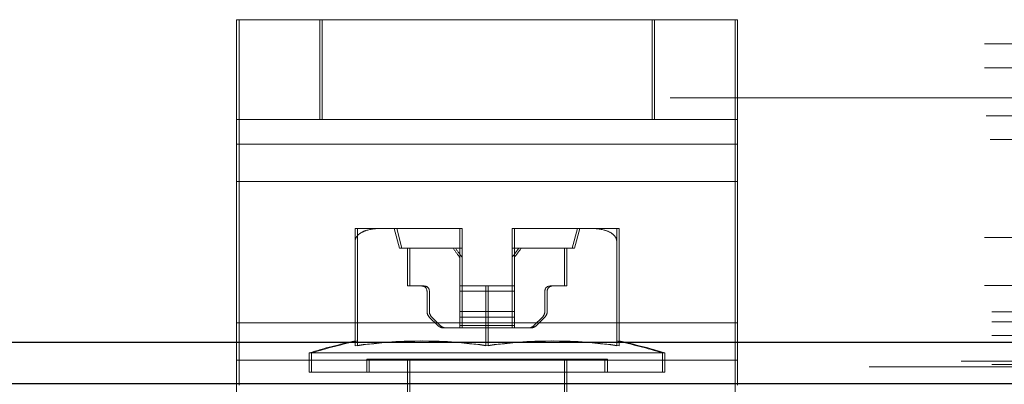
# Model space of a CAD drawing. Header units: inches. Extents: x 0.2 to 10.8, y 0.2 to 8.2.
# Tile 99 of 156: x 3.028 to 3.1021, y 6.6359 to 6.6633. Entities that reach past the tile are written whole.
import ezdxf

# ---------------------------------------------------------------- set-up
doc = ezdxf.new("R2010")
doc.units = ezdxf.units.IN
doc.header["$MEASUREMENT"] = 0
doc.linetypes.add('HIDDEN', pattern=[0.07500000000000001, 0.05, -0.025])
doc.layers.add('DIMENSIONS', color=140, linetype='Continuous')
doc.styles.add('SLDTEXTSTYLE0', font='TXT', dxfattribs={"width": 0.7})
doc.dimstyles.new('SLDDIMSTYLE1', dxfattribs={"dimtxt": 0.0849609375, "dimasz": 0.13, "dimexe": 0, "dimexo": 0.0625, "dimgap": 0.021240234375, "dimtad": 0, "dimtih": 1, "dimtoh": 1, "dimlfac": 20, "dimrnd": 1e-09, "dimzin": 12, "dimdsep": 46, "dimtxsty": 'SLDTEXTSTYLE0', "dimsah": 1, "dimcen": 0.09, "dimadec": 0, "dimazin": 3, "dimtfac": 1, "dimtmove": 0, "dimatfit": 0, "dimfxl": 0, "dimfrac": 2, "dimtolj": 1, "dimtzin": 12, "dimarcsym": 0})

# ---------------------------------------------------------------- blocks, each defined once
blk = doc.blocks.new('_D_3')
at = {"layer": 'DIMENSIONS'}
for p, q in [((2.839026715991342, 6.602773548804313), (2.839026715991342, 6.311124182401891)), ((2.919792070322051, 6.558929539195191), (2.919792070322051, 6.311124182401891)), ((2.839026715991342, 6.436124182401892), (2.589026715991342, 6.436124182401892)), ((2.919792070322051, 6.436124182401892), (3.133559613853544, 6.436124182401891)), ((3.248686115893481, 6.43612417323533), (3.220156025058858, 6.43612417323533)), ((3.220156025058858, 6.43612417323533), (3.220156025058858, 6.301093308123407)), ((3.501155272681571, 6.43612417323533), (3.529685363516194, 6.43612417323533)), ((3.529685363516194, 6.43612417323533), (3.529685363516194, 6.301093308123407)), ((3.220156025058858, 6.301093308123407), (3.248686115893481, 6.301093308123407)), ((3.529685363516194, 6.301093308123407), (3.501155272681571, 6.301093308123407))]:
    blk.add_line(p, q, dxfattribs=at)
for points in [[(2.839026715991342, 6.436124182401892), (2.709026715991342, 6.456124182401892), (2.709026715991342, 6.416124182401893)], [(2.919792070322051, 6.436124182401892), (3.04979207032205, 6.416124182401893), (3.04979207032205, 6.456124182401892)]]:
    blk.add_solid(points, dxfattribs=at)
at = {"layer": 'DIMENSIONS', "char_height": 0.08333333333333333, "attachment_point": 1, "style": 'SLDTEXTSTYLE0'}
for s, insert in [('1.62', (3.248686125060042, 6.56256654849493)), ('41.0', (3.248686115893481, 6.40851561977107))]:
    blk.add_mtext(s, dxfattribs=dict(at, insert=insert))

msp = doc.modelspace()

# ---------------------------------------------------------------- linework, layer by layer
at = {"color": 7, "linetype": 'HIDDEN', "lineweight": 18}
for p, q in [((3.044315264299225, 6.655804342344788), (3.044315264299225, 6.66330434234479)), ((3.044315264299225, 6.66330434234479), (3.050565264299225, 6.66330434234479)), ((3.044497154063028, 6.66330434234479), (3.044497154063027, 6.653928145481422)), ((3.050565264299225, 6.65580434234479), (3.050565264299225, 6.66330434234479)), ((3.075565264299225, 6.66330434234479), (3.050565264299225, 6.66330434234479)), ((3.050747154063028, 6.65580434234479), (3.050747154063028, 6.66330434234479)), ((3.075565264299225, 6.65580434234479), (3.075565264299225, 6.66330434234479)), ((3.075565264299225, 6.66330434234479), (3.081815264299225, 6.66330434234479)), ((3.075747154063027, 6.65580434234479), (3.075747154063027, 6.66330434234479)), ((3.081815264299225, 6.66330434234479), (3.081997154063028, 6.66330434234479)), ((3.081815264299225, 6.65580434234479), (3.081815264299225, 6.66330434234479)), ((3.081997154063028, 6.66330434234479), (3.081997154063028, 6.653928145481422)), ((2.900576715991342, 6.66147796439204), (3.225576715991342, 6.661477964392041)), ((2.900576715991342, 6.66147796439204), (3.225576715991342, 6.661477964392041)), ((3.225576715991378, 6.65975574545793), (2.900576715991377, 6.65975574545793)), ((2.900576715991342, 6.65967796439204), (3.225576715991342, 6.659677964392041)), ((3.225576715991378, 6.659249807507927), (2.900576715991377, 6.659249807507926)), ((4.576926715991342, 6.657427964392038), (2.901126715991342, 6.657427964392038)), ((3.225512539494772, 6.656637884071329), (2.900640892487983, 6.656637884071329)), ((3.225576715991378, 6.656155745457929), (2.900576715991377, 6.656155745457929)), ((3.225576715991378, 6.655987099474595), (2.900576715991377, 6.655987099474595)), ((2.900706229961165, 6.65607796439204), (3.225447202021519, 6.656077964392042)), ((3.050565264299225, 6.65580434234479), (3.044315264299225, 6.655804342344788)), ((3.044315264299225, 6.651116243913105), (3.044315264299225, 6.655804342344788)), ((3.075565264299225, 6.65580434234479), (3.050565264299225, 6.65580434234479)), ((3.081815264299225, 6.65580434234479), (3.075565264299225, 6.65580434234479)), ((3.081815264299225, 6.65580434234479), (3.081997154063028, 6.65580434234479)), ((3.081815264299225, 6.651116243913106), (3.081815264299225, 6.65580434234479)), ((3.225512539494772, 6.655116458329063), (2.900640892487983, 6.655116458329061)), ((2.90100835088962, 6.65427796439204), (3.225145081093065, 6.654277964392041)), ((2.90100835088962, 6.65427796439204), (3.225145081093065, 6.654277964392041)), ((3.081815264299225, 6.653928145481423), (3.044315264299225, 6.653928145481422)), ((3.044497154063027, 6.653928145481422), (3.081997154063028, 6.653928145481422)), ((3.044497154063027, 6.653928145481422), (3.044497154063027, 6.640492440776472)), ((3.081997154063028, 6.653928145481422), (3.081997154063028, 6.640492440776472)), ((3.081815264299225, 6.651116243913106), (3.044315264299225, 6.651116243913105)), ((3.044315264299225, 6.637680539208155), (3.044315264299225, 6.651116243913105)), ((3.044497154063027, 6.651116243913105), (3.081997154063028, 6.651116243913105)), ((3.081815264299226, 6.637680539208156), (3.081815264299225, 6.651116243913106)), ((3.225576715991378, 6.647949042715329), (2.900576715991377, 6.647949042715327)), ((3.055285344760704, 6.647595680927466), (3.053223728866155, 6.647595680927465)), ((3.061004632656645, 6.647595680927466), (3.055285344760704, 6.647595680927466)), ((3.056176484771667, 6.647595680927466), (3.056570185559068, 6.64611930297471)), ((3.056356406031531, 6.647595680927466), (3.056750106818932, 6.646119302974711)), ((3.061097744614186, 6.647595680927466), (3.061004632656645, 6.647595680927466)), ((3.061004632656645, 6.647595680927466), (3.061097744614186, 6.647595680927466)), ((3.061184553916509, 6.647595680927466), (3.061097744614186, 6.647595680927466)), ((3.061097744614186, 6.647595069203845), (3.061097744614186, 6.647595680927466)), ((3.061097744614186, 6.643264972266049), (3.061097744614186, 6.647595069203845)), ((3.061277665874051, 6.647595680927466), (3.061184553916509, 6.647595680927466)), ((3.061184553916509, 6.647595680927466), (3.061277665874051, 6.647595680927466)), ((3.061277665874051, 6.647595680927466), (3.061277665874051, 6.647595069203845)), ((3.061277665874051, 6.647595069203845), (3.061277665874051, 6.643264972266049)), ((3.065127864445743, 6.647595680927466), (3.065034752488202, 6.647595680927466)), ((3.065034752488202, 6.647595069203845), (3.065034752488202, 6.647595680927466)), ((3.065034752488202, 6.647595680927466), (3.065127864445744, 6.647595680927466)), ((3.065034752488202, 6.643264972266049), (3.065034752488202, 6.647595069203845)), ((3.070847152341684, 6.647595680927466), (3.065127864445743, 6.647595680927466)), ((3.065214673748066, 6.647595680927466), (3.065214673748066, 6.647595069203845)), ((3.065307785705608, 6.647595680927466), (3.065214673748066, 6.647595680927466)), ((3.065214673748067, 6.647595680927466), (3.065307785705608, 6.647595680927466)), ((3.065214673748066, 6.647595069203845), (3.065214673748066, 6.643264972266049)), ((3.06956231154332, 6.646119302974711), (3.069956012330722, 6.647595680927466)), ((3.069742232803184, 6.646119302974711), (3.070135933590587, 6.647595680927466)), ((3.072908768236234, 6.647595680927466), (3.070847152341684, 6.647595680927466)), ((3.073088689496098, 6.647595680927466), (3.072908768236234, 6.647595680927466)), ((3.225576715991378, 6.647078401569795), (2.900576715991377, 6.647078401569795)), ((2.900576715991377, 6.646909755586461), (3.225576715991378, 6.646909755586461)), ((3.053223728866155, 6.638767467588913), (3.053223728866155, 6.646649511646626)), ((3.053403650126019, 6.638767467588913), (3.053403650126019, 6.646649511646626)), ((3.072908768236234, 6.638767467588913), (3.072908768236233, 6.646649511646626)), ((3.073088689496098, 6.638767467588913), (3.073088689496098, 6.646649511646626)), ((3.225576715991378, 6.646427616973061), (2.900576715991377, 6.646427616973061)), ((3.061097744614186, 6.646119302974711), (3.056570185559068, 6.64611930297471)), ((3.057160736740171, 6.64611930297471), (3.057160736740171, 6.643264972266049)), ((3.057340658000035, 6.643264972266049), (3.057340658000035, 6.646119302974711)), ((3.061277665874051, 6.646119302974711), (3.061097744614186, 6.646119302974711)), ((3.06956231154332, 6.646119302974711), (3.065034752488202, 6.646119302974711)), ((3.068971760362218, 6.643264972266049), (3.068971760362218, 6.646119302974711)), ((3.069151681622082, 6.646119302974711), (3.069151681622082, 6.643264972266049)), ((3.069742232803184, 6.646119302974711), (3.06956231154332, 6.646119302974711)), ((3.225576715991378, 6.643815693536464), (2.900576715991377, 6.643815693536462)), ((2.900576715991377, 6.64330975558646), (3.225576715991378, 6.64330975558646)), ((3.057160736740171, 6.643264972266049), (3.058243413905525, 6.643264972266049)), ((3.05842333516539, 6.643264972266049), (3.058243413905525, 6.643264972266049)), ((3.063066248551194, 6.643264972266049), (3.061097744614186, 6.643264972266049)), ((3.061097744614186, 6.643264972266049), (3.061097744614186, 6.642871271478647)), ((3.061277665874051, 6.642871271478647), (3.061277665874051, 6.643264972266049)), ((3.063066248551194, 6.638767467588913), (3.063066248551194, 6.643264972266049)), ((3.063066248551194, 6.643264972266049), (3.065034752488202, 6.643264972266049)), ((3.063246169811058, 6.638767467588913), (3.063246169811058, 6.643264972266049)), ((3.065214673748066, 6.643264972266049), (3.065034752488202, 6.643264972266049)), ((3.065034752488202, 6.643264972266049), (3.065034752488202, 6.642871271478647)), ((3.065214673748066, 6.642871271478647), (3.065214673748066, 6.643264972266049)), ((3.067889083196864, 6.643264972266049), (3.068971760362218, 6.643264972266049)), ((3.069151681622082, 6.643264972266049), (3.068971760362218, 6.643264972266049)), ((3.058637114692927, 6.642871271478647), (3.058637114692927, 6.641344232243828)), ((3.058817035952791, 6.641344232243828), (3.058817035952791, 6.642871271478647)), ((3.061097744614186, 6.642871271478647), (3.065034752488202, 6.642871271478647)), ((3.061097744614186, 6.642871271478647), (3.061097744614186, 6.641344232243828)), ((3.061097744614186, 6.642871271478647), (3.065034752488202, 6.642871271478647)), ((3.065214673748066, 6.642871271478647), (3.061277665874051, 6.642871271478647)), ((3.061277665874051, 6.641344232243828), (3.061277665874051, 6.642871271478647)), ((3.065214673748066, 6.642871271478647), (3.061277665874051, 6.642871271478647)), ((3.065034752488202, 6.642871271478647), (3.065034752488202, 6.641344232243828)), ((3.065214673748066, 6.641344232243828), (3.065214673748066, 6.642871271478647)), ((3.067495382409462, 6.641344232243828), (3.067495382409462, 6.642871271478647)), ((3.067675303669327, 6.642871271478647), (3.067675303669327, 6.641344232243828)), ((2.901126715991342, 6.641327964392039), (4.576926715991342, 6.641327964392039)), ((2.901126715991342, 6.641327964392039), (4.576926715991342, 6.641327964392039)), ((2.901172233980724, 6.641327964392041), (4.57688119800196, 6.641327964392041)), ((2.901172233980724, 6.641327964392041), (4.57688119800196, 6.641327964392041)), ((2.901172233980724, 6.641327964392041), (4.57688119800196, 6.641327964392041)), ((2.901172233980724, 6.641327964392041), (4.57688119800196, 6.641327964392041)), ((3.206826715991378, 6.641049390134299), (2.919326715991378, 6.641049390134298)), ((3.058810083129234, 6.640926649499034), (3.059448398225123, 6.640288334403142)), ((3.059628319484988, 6.640288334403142), (3.058990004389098, 6.640926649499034)), ((3.061097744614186, 6.641344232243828), (3.061097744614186, 6.640926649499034)), ((3.061097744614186, 6.641344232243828), (3.065034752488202, 6.641344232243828)), ((3.061097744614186, 6.641344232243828), (3.065034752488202, 6.641344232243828)), ((3.061097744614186, 6.640926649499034), (3.065034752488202, 6.640926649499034)), ((3.061097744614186, 6.640926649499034), (3.061097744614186, 6.640288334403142)), ((3.061097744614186, 6.640926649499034), (3.065034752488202, 6.640926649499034)), ((3.061277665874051, 6.640926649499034), (3.061277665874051, 6.641344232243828)), ((3.065214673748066, 6.641344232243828), (3.061277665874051, 6.641344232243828)), ((3.065214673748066, 6.641344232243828), (3.061277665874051, 6.641344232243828)), ((3.065214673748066, 6.640926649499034), (3.061277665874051, 6.640926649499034)), ((3.061277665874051, 6.640288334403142), (3.061277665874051, 6.640926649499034)), ((3.065214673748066, 6.640926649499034), (3.061277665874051, 6.640926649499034)), ((3.065034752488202, 6.641344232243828), (3.065034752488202, 6.640926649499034)), ((3.065034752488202, 6.640926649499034), (3.065034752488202, 6.640288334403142)), ((3.065214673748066, 6.640926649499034), (3.065214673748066, 6.641344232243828)), ((3.065214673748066, 6.640288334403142), (3.065214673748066, 6.640926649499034)), ((3.066684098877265, 6.640288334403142), (3.067322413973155, 6.640926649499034)), ((3.067502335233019, 6.640926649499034), (3.066864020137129, 6.640288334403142)), ((2.901126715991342, 6.640567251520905), (4.576926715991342, 6.640567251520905)), ((3.081815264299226, 6.640492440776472), (3.044315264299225, 6.640492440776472)), ((3.044497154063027, 6.640492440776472), (3.081997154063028, 6.640492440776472)), ((3.044497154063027, 6.640492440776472), (3.044497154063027, 6.635804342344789)), ((3.059865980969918, 6.640115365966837), (3.061097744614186, 6.640115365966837)), ((3.061097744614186, 6.640288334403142), (3.065034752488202, 6.640288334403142)), ((3.061097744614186, 6.640288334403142), (3.061097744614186, 6.640115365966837)), ((3.061097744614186, 6.640288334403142), (3.065034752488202, 6.640288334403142)), ((3.061097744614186, 6.640115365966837), (3.065034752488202, 6.640115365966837)), ((3.065214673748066, 6.640288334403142), (3.061277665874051, 6.640288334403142)), ((3.061277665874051, 6.640115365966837), (3.061277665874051, 6.640288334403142)), ((3.065214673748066, 6.640288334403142), (3.061277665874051, 6.640288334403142)), ((3.065034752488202, 6.640288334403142), (3.065034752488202, 6.640115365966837)), ((3.065034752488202, 6.640115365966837), (3.06626651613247, 6.640115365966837)), ((3.065214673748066, 6.640115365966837), (3.065214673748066, 6.640288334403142)), ((3.066446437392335, 6.640115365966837), (3.06626651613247, 6.640115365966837)), ((3.081997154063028, 6.640492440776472), (3.081997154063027, 6.635804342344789)), ((2.901126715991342, 6.639527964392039), (4.576926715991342, 6.639527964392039)), ((3.076353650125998, 6.638234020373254), (3.049778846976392, 6.638234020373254)), ((3.049778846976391, 6.638234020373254), (3.049778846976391, 6.636768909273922)), ((3.049958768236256, 6.638234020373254), (3.049958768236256, 6.636768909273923)), ((3.076533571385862, 6.638234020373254), (3.076353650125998, 6.638234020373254)), ((3.076353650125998, 6.636768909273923), (3.076353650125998, 6.638234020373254)), ((3.076533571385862, 6.636768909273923), (3.076533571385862, 6.638234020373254)), ((4.598809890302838, 6.637614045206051), (2.879220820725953, 6.637614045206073)), ((4.591894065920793, 6.637179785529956), (2.886132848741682, 6.637179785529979)), ((2.901126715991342, 6.637357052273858), (4.576926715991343, 6.637357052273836)), ((3.081815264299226, 6.637680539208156), (3.044315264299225, 6.637680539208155)), ((3.044315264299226, 6.628304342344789), (3.044315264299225, 6.637680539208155)), ((3.044497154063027, 6.637680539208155), (3.081997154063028, 6.637680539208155)), ((3.072022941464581, 6.637753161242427), (3.054109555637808, 6.637753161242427)), ((3.054109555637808, 6.637753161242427), (3.054109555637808, 6.636768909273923)), ((3.054289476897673, 6.637753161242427), (3.054289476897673, 6.636768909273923)), ((3.057160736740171, 6.637753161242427), (3.057160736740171, 6.618291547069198)), ((3.057340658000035, 6.637753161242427), (3.057340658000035, 6.618291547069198)), ((3.068971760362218, 6.618291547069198), (3.068971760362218, 6.637753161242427)), ((3.069151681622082, 6.618291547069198), (3.069151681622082, 6.637753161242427)), ((3.072202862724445, 6.637753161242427), (3.072022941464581, 6.637753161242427)), ((3.072022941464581, 6.636768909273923), (3.072022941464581, 6.637753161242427)), ((3.072202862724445, 6.636768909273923), (3.072202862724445, 6.637753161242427)), ((3.081815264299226, 6.62830434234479), (3.081815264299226, 6.637680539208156)), ((3.076353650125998, 6.636768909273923), (3.049778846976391, 6.636768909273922)), ((3.076533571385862, 6.636768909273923), (3.076353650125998, 6.636768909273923))]:
    msp.add_line(p, q, dxfattribs=at)
at = {"color": 7, "linetype": 'Continuous', "lineweight": 25}
for p, q in [((2.901126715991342, 6.63904582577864), (4.576926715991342, 6.63904582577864)), ((2.901126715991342, 6.635927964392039), (4.576926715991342, 6.635927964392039))]:
    msp.add_line(p, q, dxfattribs=at)
at = {"color": 7, "linetype": 'HIDDEN', "lineweight": 18, "flags": 128}
for points in [[(4.618741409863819, 6.639418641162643), (3.752937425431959, 6.639418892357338), (2.859302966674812, 6.639418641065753)], [(4.607782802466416, 6.638284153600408), (3.752937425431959, 6.638284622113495), (2.870273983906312, 6.63828415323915)], [(4.591909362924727, 6.637179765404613), (3.752937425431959, 6.637179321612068), (2.886135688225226, 6.637179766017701)]]:
    msp.add_lwpolyline(points, dxfattribs=at)
at = {"color": 7, "linetype": 'HIDDEN', "lineweight": 18}
for centre, radius, start, end in [((3.061005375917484, 6.640622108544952), 0.006973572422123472, 89.2410645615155, 90.00610672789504), ((3.061005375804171, 6.640622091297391), 0.006973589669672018, 89.24106550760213, 90.00610578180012), ((3.061185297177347, 6.64062210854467), 0.006973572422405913, 89.24106456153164, 90.00610672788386), ((3.061185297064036, 6.640622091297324), 0.006973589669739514, 89.24106550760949, 90.0061057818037), ((3.065127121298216, 6.640622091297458), 0.006973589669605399, 89.9938942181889, 90.75893449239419), ((3.065127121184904, 6.640622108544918), 0.006973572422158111, 89.99389327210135, 90.75893543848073), ((3.065307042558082, 6.64062209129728), 0.006973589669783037, 89.9938942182, 90.75893449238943), ((3.06530704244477, 6.640622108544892), 0.006973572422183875, 89.99389327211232, 90.75893543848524), ((3.058243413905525, 6.642871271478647), 0.0003937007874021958, 0, 90), ((3.05842333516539, 6.642871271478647), 0.0003937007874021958, 0, 90), ((3.067889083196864, 6.642871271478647), 0.0003937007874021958, 90, 180), ((3.068069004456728, 6.642871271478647), 0.0003937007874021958, 90, 180), ((3.059227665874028, 6.641344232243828), 0.0005905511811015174, 180, 225.0000000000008), ((3.059407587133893, 6.641344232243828), 0.0005905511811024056, 180, 224.9999999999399), ((3.06690483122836, 6.641344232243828), 0.0005905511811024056, 315.0000000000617, 0), ((3.067084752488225, 6.641344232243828), 0.0005905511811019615, 315.0000000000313, 0), ((3.059865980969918, 6.640705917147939), 0.0005905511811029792, 225.0000000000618, 270.0000000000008), ((3.060045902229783, 6.640705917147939), 0.0005905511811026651, 225.0000000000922, 270.0000000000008), ((3.06626651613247, 6.640705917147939), 0.0005905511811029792, 270.0000000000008, 314.9999999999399), ((3.066446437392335, 6.640705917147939), 0.0005905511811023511, 270.0000000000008, 314.9999999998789), ((3.063066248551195, 6.594083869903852), 0.04610629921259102, 102.3260456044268, 106.7496602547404), ((3.063246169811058, 6.594083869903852), 0.04610629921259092, 102.3260456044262, 106.7496602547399), ((3.058144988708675, 6.605292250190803), 0.03383502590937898, 81.63673791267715, 98.36326208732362), ((3.058324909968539, 6.6052922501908), 0.03383502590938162, 81.63673791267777, 98.36326208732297), ((3.067987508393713, 6.6052922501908), 0.03383502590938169, 81.6367379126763, 98.36326208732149), ((3.068167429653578, 6.6052922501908), 0.03383502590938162, 81.63673791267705, 98.36326208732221), ((3.063066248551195, 6.594083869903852), 0.04610629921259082, 73.25033974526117, 77.6739543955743), ((3.063246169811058, 6.594083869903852), 0.04610629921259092, 73.25033974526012, 77.67395439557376)]:
    msp.add_arc(centre, radius, start, end, dxfattribs=at)
for points, knots in [([(3.055285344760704, 6.647595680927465), (3.05488860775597, 6.647595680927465), (3.054491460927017, 6.64756860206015), (3.053914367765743, 6.647395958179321), (3.053725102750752, 6.647316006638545), (3.053477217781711, 6.647130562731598), (3.053398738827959, 6.647055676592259), (3.053275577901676, 6.646874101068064), (3.053231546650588, 6.646766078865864), (3.053223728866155, 6.646649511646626)], [0, 0, 0, 0, 0.5000000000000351, 0.5000000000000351, 0.7499999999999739, 0.7499999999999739, 0.874999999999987, 0.874999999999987, 1, 1, 1, 1]), ([(3.053223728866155, 6.646649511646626), (3.053223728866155, 6.646765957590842), (3.053223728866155, 6.646873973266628), (3.053223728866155, 6.647055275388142), (3.053223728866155, 6.647129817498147), (3.053223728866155, 6.647317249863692), (3.053223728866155, 6.64739623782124), (3.053223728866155, 6.64756859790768), (3.053223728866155, 6.647595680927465), (3.053223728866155, 6.647595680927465)], [0, 0, 0, 0, 0.1250000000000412, 0.1250000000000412, 0.2500000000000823, 0.2500000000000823, 0.5000000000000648, 0.5000000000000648, 1, 1, 1, 1]), ([(3.053403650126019, 6.646649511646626), (3.053403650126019, 6.646765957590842), (3.053403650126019, 6.646873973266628), (3.05340365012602, 6.647055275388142), (3.053403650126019, 6.647129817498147), (3.053403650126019, 6.647317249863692), (3.053403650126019, 6.64739623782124), (3.053403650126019, 6.64756859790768), (3.053403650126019, 6.647595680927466), (3.053403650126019, 6.647595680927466)], [0, 0, 0, 0, 0.1250000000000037, 0.1250000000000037, 0.2500000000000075, 0.2500000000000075, 0.500000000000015, 0.500000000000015, 1, 1, 1, 1]), ([(3.072908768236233, 6.646649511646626), (3.072900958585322, 6.646765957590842), (3.072856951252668, 6.646873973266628), (3.072734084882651, 6.647055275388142), (3.072656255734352, 6.647129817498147), (3.072405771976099, 6.647317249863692), (3.072217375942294, 6.64739623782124), (3.071640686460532, 6.64756859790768), (3.07124379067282, 6.647595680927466), (3.070847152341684, 6.647595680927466)], [0, 0, 0, 0, 0.1250000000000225, 0.1250000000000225, 0.2500000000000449, 0.2500000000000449, 0.5000000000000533, 0.5000000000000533, 1, 1, 1, 1]), ([(3.072908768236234, 6.647595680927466), (3.072908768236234, 6.647595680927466), (3.072908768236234, 6.647568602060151), (3.072908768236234, 6.647395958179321), (3.072908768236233, 6.647316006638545), (3.072908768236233, 6.647130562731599), (3.072908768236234, 6.647055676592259), (3.072908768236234, 6.646874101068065), (3.072908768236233, 6.646766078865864), (3.072908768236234, 6.646649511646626)], [0, 0, 0, 0, 0.4999999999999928, 0.4999999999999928, 0.7500000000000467, 0.7500000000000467, 0.8750000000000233, 0.8750000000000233, 1, 1, 1, 1]), ([(3.073088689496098, 6.647595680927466), (3.073088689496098, 6.647595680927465), (3.073088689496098, 6.64756860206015), (3.073088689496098, 6.647395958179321), (3.073088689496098, 6.647316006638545), (3.073088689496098, 6.647130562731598), (3.073088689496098, 6.647055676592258), (3.073088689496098, 6.646874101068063), (3.073088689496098, 6.646766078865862), (3.073088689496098, 6.646649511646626)], [0, 0, 0, 0, 0.5000000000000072, 0.5000000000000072, 0.7499999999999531, 0.7499999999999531, 0.8749999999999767, 0.8749999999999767, 1, 1, 1, 1])]:
    msp.add_open_spline(points, degree=3, knots=knots, dxfattribs=at)
for points in [[(3.060584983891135, 6.6461193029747), (3.060753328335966, 6.645884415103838), (3.060923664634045, 6.645650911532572), (3.061097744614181, 6.645420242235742)], [(3.06127766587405, 6.645420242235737), (3.061103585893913, 6.645650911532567), (3.060933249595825, 6.645884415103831), (3.060764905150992, 6.646119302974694)], [(3.065034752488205, 6.64542024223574), (3.065208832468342, 6.645650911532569), (3.065379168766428, 6.645884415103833), (3.065547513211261, 6.646119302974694)], [(3.065727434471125, 6.646119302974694), (3.065559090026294, 6.645884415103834), (3.065388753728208, 6.645650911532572), (3.065214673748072, 6.645420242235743)]]:
    msp.add_open_spline(points, degree=3, dxfattribs=at)

# ---------------------------------------------------------------- dimensions: what is measured, and where the dimension line sits
at = {"layer": 'DIMENSIONS'}
dim = msp.add_linear_dim(base=(2.919792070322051, 6.436124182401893), p1=(2.839026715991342, 6.652773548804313), p2=(2.919792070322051, 6.608929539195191), dimstyle='SLDDIMSTYLE1', dxfattribs=at)
dim.commit()
dim.dimension.update_dxf_attribs({"geometry": '_D_3', "text_midpoint": (3.374920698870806, 6.436124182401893), "dimtype": 160})

doc.saveas('drawing.dxf')
